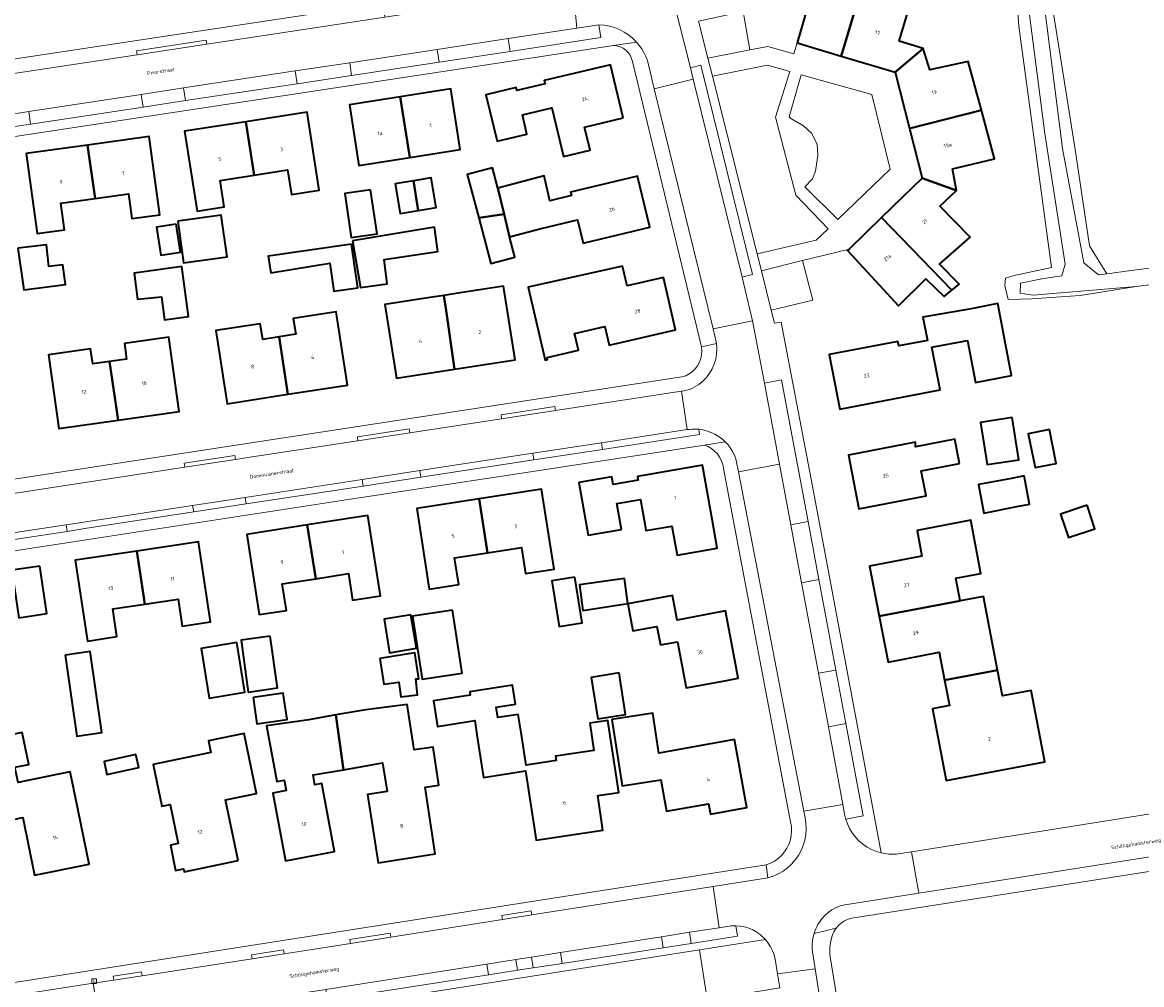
# Model space of a CAD drawing. Header units: metres. Extents: x 229229 to 231729, y 593167 to 595667.
# Tile 51 of 256: x 230038 to 230175, y 594110 to 594227. Entities that reach past the tile are written whole.
import ezdxf
from ezdxf.enums import TextEntityAlignment as Align

# ---------------------------------------------------------------- set-up
doc = ezdxf.new("R2010")
doc.units = ezdxf.units.M
for name, color, linetype, lineweight in [('B-WE-GR-GROENVOORZIENING-GV', 80, 'Continuous', 18), ('B-WE-OG-BEBOUWING-GV', 7, 'Continuous', 35), ('B-WE-OG-BEBOUWING-T18', 10, 'Continuous', 18), ('B-WE-OG-BEBOUWING_SCHUUR-GV', 7, 'Continuous', 35), ('B-WE-OG-TERREIN_ERF-GV', 7, 'Continuous', 18), ('B-WE-OG-TOPOGRAFIE-T18', 10, 'Continuous', 18), ('B-WE-OG-WATER-GV', 130, 'Continuous', 18), ('B-WE-OG-WATER_SLOOT-GV', 120, 'Continuous', 18), ('B-WE-RI-GWA_KOLK-S', 30, 'Continuous', 25), ('B-WE-VH-VERHARDING_OPEN-GV', 252, 'Continuous', 18)]:
    doc.layers.add(name, color=color, linetype=linetype, lineweight=lineweight)
doc.styles.add('NLCS-ISO', font='NLCS-ISO.ttf')
doc.styles.add('NLCS-ISO-M250-T18', font='NLCS-ISO.ttf', dxfattribs={"height": 0.45})

# ---------------------------------------------------------------- blocks, each defined once
blk = doc.blocks.new('SRI-KOLK-SO')
at = {"color": 0, "linetype": 'ByBlock', "lineweight": 18}
blk.add_lwpolyline([(-1.125, -1.125), (1.125, -1.125), (1.125, 1.125), (-1.125, 1.125)], close=True, dxfattribs=at)
at = {"color": 0, "linetype": 'ByBlock', "lineweight": 18, "style": 'NLCS-ISO'}
blk.add_text('k', height=1.5, dxfattribs=at).set_placement((0, 0), align=Align.MIDDLE_CENTER)

msp = doc.modelspace()

# ---------------------------------------------------------------- linework, layer by layer
at = {"layer": 'B-WE-GR-GROENVOORZIENING-GV'}
for points in [[(230097.563, 594225.141), (230097.798, 594223.587), (230108.858, 594225.266), (230108.622, 594226.822), (230105.936, 594226.413)], [(230088.909, 594223.825), (230078.219, 594222.2), (230078.455, 594220.65), (230089.145, 594222.273)], [(230119.775, 594221.591), (230120.125, 594220.176), (230126.086, 594196.057), (230127.347, 594196.368), (230121.036, 594221.902)], [(230122.455, 594220.563), (230127.933, 594198.879), (230135.103, 594200.559), (230136.579, 594201.938), (230132.643, 594206.042), (230130.179, 594215.565), (230131.889, 594221.118), (230129.174, 594221.892)], [(230071.812, 594219.642), (230071.577, 594221.191), (230057.943, 594219.118), (230058.178, 594217.572)], [(230133.295, 594220.713), (230131.814, 594215.604), (230132.015, 594215.401), (230133.584, 594214.516), (230134.571, 594213.607), (230135.251, 594212.251), (230135.325, 594210.865), (230135.04, 594208.965), (230134.68, 594208.032), (230133.745, 594207.072), (230137.759, 594203.069), (230144.13, 594209.199), (230141.899, 594218.322)], [(230053.013, 594216.788), (230052.779, 594218.332), (230039.067, 594216.244), (230039.301, 594214.706)], [(230128.805, 594183.118), (230130.647, 594173.23), (230132.022, 594165.846), (230134.128, 594166.239), (230130.892, 594183.525)], [(230120.893, 594176.848), (230120.795, 594177.488), (230120.514, 594177.508), (230120.232, 594177.514), (230119.95, 594177.505), (230119.669, 594177.482), (230119.39, 594177.444), (230108.933, 594175.842), (230109.057, 594175.033)], [(230086.914, 594171.638), (230100.664, 594173.746), (230100.54, 594174.557), (230086.79, 594172.452)], [(230065.472, 594169.188), (230065.596, 594168.38), (230079.878, 594170.56), (230079.753, 594171.374)], [(230059.067, 594168.207), (230043.618, 594165.842), (230043.741, 594165.041), (230046.142, 594165.415), (230059.19, 594167.404)], [(230137.52, 594148.118), (230135.454, 594159.156), (230133.341, 594158.762), (230135.398, 594147.723)], [(230138.634, 594130.346), (230138.732, 594129.952), (230140.847, 594130.348), (230138.741, 594141.597), (230136.612, 594141.201), (230138.377, 594131.724)], [(230125.321, 594116.932), (230125.113, 594116.934), (230124.904, 594116.928), (230124.696, 594116.913), (230124.489, 594116.89), (230124.283, 594116.858), (230123.271, 594116.699), (230119.678, 594116.135), (230119.886, 594114.788), (230125.518, 594115.66)], [(230103.93, 594113.663), (230104.133, 594112.347), (230116.453, 594114.256), (230116.245, 594115.597)], [(230125.755, 594108.554), (230130.69, 594109.351), (230130.412, 594111.072), (230130.122, 594112.862), (230129.989, 594113.383), (230129.802, 594113.888), (230129.563, 594114.37), (230129.276, 594114.825), (230128.942, 594115.247), (230120.892, 594113.985), (230126.386, 594078.6), (230119.773, 594077.49), (230120.251, 594074.569), (230133.241, 594076.693), (230133.656, 594076.881), (230134.037, 594077.132), (230134.374, 594077.44), (230134.659, 594077.796), (230134.885, 594078.192), (230135.046, 594078.619), (230135.139, 594079.065), (230135.16, 594079.521), (230135.111, 594079.974), (230130.369, 594079.252)], [(230075.487, 594107.909), (230095.156, 594110.956), (230094.955, 594112.254), (230075.292, 594109.167)], [(230098.504, 594112.811), (230098.706, 594111.506), (230100.604, 594111.8), (230100.401, 594113.109)]]:
    msp.add_lwpolyline(points, close=True, dxfattribs=at)
msp.add_lwpolyline([(230143.464, 594072.164), (230136.777, 594113.445), (230136.778, 594113.846), (230136.801, 594114.247), (230136.845, 594114.645), (230136.912, 594115.041), (230137, 594115.432), (230137.071, 594115.687), (230137.163, 594115.934), (230137.274, 594116.174), (230137.405, 594116.404), (230137.554, 594116.622), (230134.856, 594116.004), (230134.74, 594115.566), (230134.661, 594115.119), (230134.62, 594114.667), (230134.618, 594114.214), (230134.655, 594113.762), (230134.982, 594111.683), (230139.853, 594080.696)], dxfattribs=at)
at = {"layer": 'B-WE-OG-BEBOUWING-GV'}
for points in [[(230132.802, 594224.615), (230138.175, 594223.013), (230141.696, 594234.817), (230140.593, 594235.166), (230139.663, 594232.118), (230135.336, 594233.384)], [(230148.188, 594223.92), (230145.229, 594224.83), (230146.739, 594229.929), (230141.917, 594231.458), (230142.798, 594234.468), (230141.696, 594234.817), (230138.175, 594223.013), (230144.768, 594221.046)], [(230155.271, 594216.407), (230153.662, 594222.345), (230148.968, 594221.336), (230148.188, 594223.92), (230144.768, 594221.046), (230146.512, 594214.182)], [(230111.578, 594215.469), (230110.014, 594221.954), (230101.953, 594220.01), (230102.046, 594219.624), (230098.614, 594218.796), (230098.521, 594219.182), (230094.82, 594218.29), (230096.189, 594212.611), (230099.844, 594213.492), (230099.28, 594215.83), (230102.893, 594216.701), (230104.315, 594210.775), (230107.533, 594211.552), (230106.863, 594214.332)], [(230085.545, 594210.628), (230091.714, 594211.601), (230090.546, 594219.011), (230084.383, 594218.039)], [(230084.383, 594218.039), (230078.188, 594217.062), (230079.356, 594209.652), (230085.545, 594210.628)], [(230065.555, 594215.001), (230066.571, 594208.502), (230070.645, 594209.139), (230071.115, 594206.134), (230074.513, 594206.666), (230073.029, 594216.169)], [(230155.271, 594216.407), (230146.512, 594214.182), (230148.058, 594208.099), (230152.257, 594206.631), (230151.757, 594209.262), (230156.88, 594210.47)], [(230065.555, 594215.001), (230058.081, 594213.833), (230059.6, 594204.106), (230062.906, 594204.621), (230062.402, 594207.85), (230066.571, 594208.502)], [(230046.259, 594212.146), (230047.159, 594205.63), (230051.244, 594206.194), (230051.66, 594203.182), (230055.067, 594203.653), (230053.752, 594213.181)], [(230046.259, 594212.146), (230038.765, 594211.111), (230040.111, 594201.358), (230043.426, 594201.815), (230042.979, 594205.052), (230047.159, 594205.63)], [(230096.3, 594206.895), (230095.646, 594209.367), (230092.568, 594208.554), (230093.963, 594203.277), (230097.058, 594203.743)], [(230085.989, 594207.795), (230083.78, 594207.425), (230084.388, 594203.798), (230086.558, 594204.162)], [(230086.558, 594204.162), (230088.752, 594204.529), (230088.144, 594208.157), (230085.989, 594207.795)], [(230097.058, 594203.743), (230097.723, 594200.98), (230101.584, 594201.993), (230105.992, 594203.047), (230106.679, 594200.174), (230114.837, 594202.124), (230113.343, 594208.376), (230105.159, 594206.42), (230105.26, 594205.999), (230102.627, 594205.369), (230101.943, 594208.388), (230096.3, 594206.895)], [(230143.097, 594203.304), (230151.656, 594194.449), (230152.571, 594195.206), (230150.157, 594197.626), (230153.893, 594200.934), (230150.212, 594204.684), (230152.257, 594206.631), (230148.058, 594208.099)], [(230080.773, 594206.712), (230077.612, 594206.245), (230078.407, 594200.863), (230081.568, 594201.33)], [(230057.264, 594202.886), (230057.963, 594197.785), (230063.259, 594198.51), (230062.561, 594203.611)], [(230097.723, 594200.98), (230097.058, 594203.743), (230093.963, 594203.277), (230095.438, 594197.699), (230098.384, 594198.477)], [(230057.068, 594202.509), (230054.664, 594202.155), (230055.169, 594198.733), (230057.573, 594199.087)], [(230143.097, 594203.304), (230139.13, 594199.469), (230138.954, 594199.299), (230145.177, 594192.549), (230148.491, 594195.853), (230150.742, 594193.692), (230151.656, 594194.449)], [(230078.577, 594200.492), (230079.525, 594194.774), (230082.812, 594195.229), (230082.432, 594198.207), (230088.981, 594199.193), (230088.549, 594202.147)], [(230037.742, 594199.571), (230038.462, 594194.494), (230043.546, 594195.148), (230043.237, 594197.549), (230041.542, 594197.348), (230041.222, 594199.992)], [(230078.451, 594200.062), (230068.28, 594198.605), (230068.594, 594196.576), (230075.786, 594197.761), (230076.29, 594194.345), (230079.218, 594194.752)], [(230057.728, 594197.325), (230051.917, 594196.524), (230052.355, 594193.353), (230055.255, 594193.632), (230055.612, 594190.833), (230058.568, 594191.241)], [(230112.075, 594194.973), (230111.517, 594197.401), (230100.009, 594194.836), (230102.056, 594185.939), (230102.358, 594186.008), (230102.299, 594186.262), (230106.129, 594187.143), (230105.659, 594189.189), (230109.333, 594190.034), (230109.86, 594187.744), (230117.958, 594189.607), (230116.49, 594195.989)], [(230091.024, 594184.827), (230098.389, 594185.965), (230097.002, 594194.947), (230091.685, 594194.126), (230089.702, 594193.82), (230089.97, 594191.997)], [(230089.702, 594193.82), (230087.984, 594193.554), (230082.524, 594192.71), (230083.912, 594183.728), (230091.024, 594184.827), (230089.97, 594191.997)], [(230153.584, 594188.331), (230154.575, 594183.214), (230158.955, 594184.062), (230157.259, 594192.82), (230154.031, 594192.195), (230148.132, 594191.174), (230148.68, 594188.329), (230145.202, 594187.657), (230145.095, 594188.213), (230136.707, 594186.593), (230137.989, 594179.952), (230150.237, 594182.318), (230149.238, 594187.491)], [(230070.691, 594181.753), (230077.952, 594182.874), (230076.575, 594191.799), (230071.345, 594190.992), (230071.641, 594189.076), (230069.625, 594188.765)], [(230069.625, 594188.765), (230067.61, 594188.454), (230067.314, 594190.369), (230061.911, 594189.536), (230063.289, 594180.611), (230070.691, 594181.753)], [(230048.928, 594185.76), (230049.988, 594178.609), (230057.429, 594179.664), (230056.145, 594188.716), (230050.743, 594187.95), (230051.012, 594186.056)], [(230049.988, 594178.609), (230048.928, 594185.76), (230046.871, 594185.468), (230046.61, 594187.315), (230041.469, 594186.586), (230042.746, 594177.582)], [(230159.011, 594178.931), (230155.173, 594178.327), (230155.983, 594173.177), (230159.821, 594173.781)], [(230152.614, 594173.315), (230152.037, 594176.282), (230147.228, 594175.347), (230147.241, 594175.92), (230139.045, 594174.326), (230140.316, 594167.792), (230148.521, 594169.388), (230147.934, 594172.404)], [(230163.579, 594177.466), (230160.997, 594176.948), (230161.826, 594172.815), (230164.408, 594173.333)], [(230111.355, 594165.285), (230110.805, 594168.434), (230113.685, 594168.937), (230114.251, 594165.694), (230114.349, 594165.131), (230117.532, 594165.687), (230118.151, 594162.146), (230123.037, 594162.999), (230122.419, 594166.54), (230121.269, 594173.127), (230113.31, 594171.737), (230113.389, 594171.281), (230110.375, 594170.755), (230110.211, 594171.693), (230106.188, 594170.991), (230107.308, 594164.578)], [(230095.04, 594162.429), (230099.182, 594163.071), (230099.675, 594159.893), (230103.148, 594160.431), (230101.633, 594170.2), (230094.017, 594169.019)], [(230095.04, 594162.429), (230094.017, 594169.019), (230086.402, 594167.838), (230087.927, 594158.002), (230091.517, 594158.559), (230091.014, 594161.804)], [(230168.172, 594168.221), (230164.932, 594167.146), (230165.885, 594164.275), (230169.125, 594165.35)], [(230073.049, 594165.826), (230074.073, 594159.268), (230078.055, 594159.889), (230078.558, 594156.661), (230081.972, 594157.194), (230080.445, 594166.98)], [(230073.049, 594165.826), (230065.654, 594164.672), (230067.181, 594154.885), (230070.494, 594155.402), (230069.99, 594158.631), (230074.073, 594159.268)], [(230152.688, 594156.552), (230152.155, 594159.328), (230155.213, 594159.915), (230153.97, 594166.391), (230147.425, 594165.134), (230148.026, 594162.007), (230141.639, 594160.78), (230142.805, 594154.706)], [(230053.234, 594156.164), (230052.261, 594162.637), (230044.744, 594161.508), (230046.222, 594151.665), (230049.836, 594152.208), (230049.33, 594155.577)], [(230052.261, 594162.637), (230053.234, 594156.164), (230057.296, 594156.774), (230057.791, 594153.479), (230061.245, 594153.998), (230059.778, 594163.766)], [(230040.439, 594160.803), (230037.027, 594160.299), (230037.883, 594154.507), (230041.295, 594155.012)], [(230105.666, 594159.44), (230102.881, 594158.988), (230103.783, 594153.431), (230106.568, 594153.883)], [(230111.746, 594159.292), (230106.245, 594158.518), (230106.66, 594155.399), (230112.163, 594156.256)], [(230118.195, 594151.584), (230119.249, 594145.944), (230123.969, 594146.826), (230125.598, 594147.131), (230125.189, 594149.319), (230124.065, 594155.326), (230118.145, 594154.219), (230117.585, 594157.218), (230112.15, 594156.216), (230112.77, 594152.9), (230115.701, 594153.448), (230116.122, 594151.197)], [(230157.257, 594148.1), (230156.269, 594153.243), (230155.529, 594157.097), (230152.688, 594156.552), (230142.805, 594154.706), (230143.884, 594149.09), (230150.136, 594150.291), (230150.788, 594146.893)], [(230090.752, 594155.44), (230085.899, 594154.693), (230087.079, 594147.014), (230091.933, 594147.761)], [(230068.513, 594152.246), (230064.97, 594151.748), (230065.856, 594145.436), (230069.399, 594145.934)], [(230043.532, 594149.929), (230044.954, 594140.075), (230047.991, 594140.513), (230046.569, 594150.367)], [(230064.442, 594151.489), (230060.088, 594150.771), (230061.09, 594144.691), (230065.445, 594145.409)], [(230081.909, 594149.529), (230082.405, 594146.394), (230084.216, 594146.645), (230084.442, 594144.861), (230086.483, 594145.097), (230086.271, 594147.035), (230086.658, 594147.068), (230086.162, 594150.203)], [(230111.075, 594147.765), (230107.675, 594147.227), (230108.474, 594142.174), (230111.874, 594142.712)], [(230150.788, 594146.893), (230151.385, 594143.786), (230149.311, 594143.388), (230150.992, 594134.636), (230163.023, 594136.946), (230161.353, 594145.644), (230157.857, 594144.973), (230157.257, 594148.1)], [(230099.136, 594140.518), (230098.79, 594142.715), (230096.294, 594142.322), (230096.095, 594143.584), (230098.443, 594143.954), (230098.074, 594146.298), (230092.861, 594145.476), (230092.928, 594145.056), (230088.453, 594144.351), (230088.943, 594141.242), (230093.468, 594141.955), (230093.826, 594139.681), (230094.558, 594135.036), (230099.668, 594135.84), (230100.963, 594127.361), (230109.109, 594128.605), (230108.468, 594132.808), (230111.063, 594133.204), (230109.725, 594141.97), (230107.51, 594141.632), (230108.015, 594138.325), (230103.314, 594137.608), (230103.392, 594137.098), (230099.761, 594136.542)], [(230066.428, 594144.78), (230066.894, 594141.548), (230070.577, 594142.08), (230070.111, 594145.311)], [(230076.536, 594142.646), (230077.48, 594135.973), (230079.97, 594136.405), (230082.237, 594136.798), (230082.777, 594133.3), (230080.407, 594132.935), (230081.689, 594124.625), (230088.662, 594125.701), (230087.407, 594133.835), (230089.107, 594134.097), (230088.392, 594138.733), (230086.089, 594138.378), (230085.237, 594143.903), (230080.179, 594143.285)], [(230073.221, 594142.043), (230068.067, 594141.312), (230069.329, 594134.535), (230070.229, 594134.703), (230070.469, 594133.415), (230068.84, 594133.112), (230070.376, 594124.866), (230076.382, 594125.985), (230074.837, 594134.281), (230073.989, 594134.123), (230073.764, 594135.329), (230077.48, 594135.973), (230076.536, 594142.646)], [(230125.158, 594139.654), (230115.948, 594137.98), (230115.183, 594142.875), (230110.188, 594142.094), (230111.453, 594134.012), (230116.175, 594134.75), (230116.876, 594130.894), (230122.005, 594131.826), (230122.238, 594130.545), (230126.668, 594131.35)], [(230044.733, 594132.801), (230044.141, 594135.718), (230042.508, 594135.387), (230037.763, 594134.423), (230037.386, 594136.273), (230039.085, 594136.619), (230038.262, 594140.516), (230033.515, 594139.514), (230034.335, 594135.629), (230035.559, 594129.572), (230038.356, 594130.141), (230039.784, 594123.113), (230046.428, 594124.463)], [(230064.62, 594124.887), (230063.08, 594132.299), (230066.87, 594133.086), (230065.355, 594140.38), (230060.988, 594139.473), (230061.282, 594138.054), (230054.239, 594136.59), (230055.295, 594131.509), (230056.304, 594131.718), (230057.293, 594126.96), (230056.344, 594126.763), (230056.985, 594123.679), (230057.935, 594123.876), (230058.01, 594123.514)], [(230052.148, 594137.809), (230048.261, 594136.973), (230048.603, 594135.382), (230052.49, 594136.218)]]:
    msp.add_lwpolyline(points, close=True, dxfattribs=at)
at = {"layer": 'B-WE-OG-BEBOUWING_SCHUUR-GV'}
for points in [[(230160.483, 594171.796), (230158.958, 594171.506), (230154.917, 594170.738), (230155.576, 594167.271), (230159.611, 594168.068), (230161.136, 594168.358)], [(230085.685, 594154.875), (230082.41, 594154.325), (230083.096, 594150.24), (230086.371, 594150.79)]]:
    msp.add_lwpolyline(points, close=True, dxfattribs=at)
at = {"layer": 'B-WE-OG-TERREIN_ERF-GV'}
for points in [[(230034.988, 594222.287), (230105.328, 594232.942), (230105.835, 594233.016), (230106.326, 594233.158), (230106.795, 594233.364), (230107.231, 594233.632), (230107.627, 594233.957), (230107.975, 594234.332), (230108.27, 594234.75), (230108.506, 594235.205), (230108.678, 594235.687), (230108.783, 594236.188), (230091.501, 594278.897), (230090.24, 594281.922), (230089.935, 594282.305), (230089.576, 594282.637), (230089.171, 594282.912), (230088.729, 594283.123), (230088.261, 594283.265), (230087.776, 594283.336), (230087.287, 594283.333), (230028.344, 594269.724)], [(230200.164, 594198.235), (230174.148, 594194.895), (230167.326, 594193.804), (230161.444, 594193.412), (230158.533, 594193.336), (230158.146, 594195.041), (230158.225, 594195.903), (230159.273, 594196.252), (230163.828, 594197.203), (230159.856, 594226.677), (230159.27, 594234.625), (230158.846, 594238.799), (230159.81, 594239.577), (230161.037, 594239.875), (230162.217, 594240.001), (230165.427, 594219.781), (230166.701, 594211.625), (230168.457, 594199.851), (230170.587, 594196.463), (230173.553, 594196.865), (230197.414, 594199.908)], [(230126.227, 594228.462), (230127.048, 594223.756), (230129.224, 594224.186), (230132.415, 594223.277), (230132.802, 594224.615), (230135.336, 594233.384)], [(230146.739, 594229.929), (230145.229, 594224.83), (230148.188, 594223.92), (230148.968, 594221.336), (230153.662, 594222.345), (230155.271, 594216.407), (230156.88, 594210.47), (230151.757, 594209.262), (230152.257, 594206.631), (230150.212, 594204.684), (230153.893, 594200.934), (230150.157, 594197.626), (230152.571, 594195.206), (230151.656, 594194.449), (230150.742, 594193.692), (230148.491, 594195.853), (230145.177, 594192.549), (230138.954, 594199.299), (230139.13, 594199.469), (230133.472, 594198.067), (230134.707, 594193.238), (230129.628, 594192.037), (230130.029, 594190.416), (230130.863, 594190.549), (230134.687, 594170.532), (230143.063, 594125.825), (230143.525, 594125.733), (230143.993, 594125.679), (230144.464, 594125.663), (230144.935, 594125.686), (230145.402, 594125.748), (230146.744, 594125.947), (230148.309, 594126.178), (230211.422, 594136.235)], [(230033.25, 594170.804), (230118.753, 594183.874), (230119.208, 594184.026), (230119.636, 594184.245), (230120.026, 594184.524), (230120.37, 594184.859), (230120.661, 594185.241), (230120.891, 594185.662), (230121.056, 594186.113), (230121.153, 594186.583), (230121.178, 594187.062), (230121.132, 594187.54), (230112.702, 594222.341), (230112.595, 594222.733), (230112.422, 594223.102), (230112.19, 594223.436), (230111.905, 594223.726), (230111.575, 594223.964), (230111.21, 594224.142), (230110.819, 594224.256), (230110.415, 594224.302), (230089.323, 594221.1), (230002.814, 594207.966)], [(230031.572, 594109.134), (230129.035, 594124.367), (230129.55, 594124.563), (230130.037, 594124.822), (230130.488, 594125.14), (230130.895, 594125.512), (230131.251, 594125.933), (230131.553, 594126.395), (230131.794, 594126.891), (230131.971, 594127.413), (230132.08, 594127.954), (230132.121, 594128.503), (230132.093, 594129.054), (230131.996, 594129.597), (230123.808, 594172.711), (230123.719, 594173.188), (230123.563, 594173.647), (230123.344, 594174.079), (230123.066, 594174.476), (230122.734, 594174.83), (230122.356, 594175.133), (230121.938, 594175.379), (230121.49, 594175.564), (230100.813, 594172.393), (230078.322, 594168.978), (230018.024, 594159.677)], [(230216.658, 594129.978), (230139.453, 594117.858), (230139.01, 594117.725), (230138.591, 594117.53), (230138.203, 594117.278), (230137.855, 594116.973), (230137.554, 594116.622), (230137.405, 594116.404), (230137.274, 594116.174), (230137.163, 594115.934), (230137.071, 594115.687), (230137, 594115.432), (230136.912, 594115.041), (230136.845, 594114.645), (230136.801, 594114.247), (230136.778, 594113.846), (230136.777, 594113.445), (230143.464, 594072.164)], [(230126.386, 594078.6), (230120.892, 594113.985), (230075.402, 594106.852)]]:
    msp.add_lwpolyline(points, dxfattribs=at)
for points in [[(230096.189, 594212.611), (230094.82, 594218.29), (230098.521, 594219.182), (230098.614, 594218.796), (230102.046, 594219.624), (230101.953, 594220.01), (230110.014, 594221.954), (230111.578, 594215.469), (230106.863, 594214.332), (230107.533, 594211.552), (230104.315, 594210.775), (230102.893, 594216.701), (230099.28, 594215.83), (230099.844, 594213.492)], [(230078.188, 594217.062), (230084.383, 594218.039), (230090.546, 594219.011), (230091.714, 594211.601), (230085.545, 594210.628), (230079.356, 594209.652)], [(230059.6, 594204.106), (230058.081, 594213.833), (230065.555, 594215.001), (230073.029, 594216.169), (230074.513, 594206.666), (230071.115, 594206.134), (230070.645, 594209.139), (230066.571, 594208.502), (230062.402, 594207.85), (230062.906, 594204.621)], [(230051.66, 594203.182), (230051.244, 594206.194), (230047.159, 594205.63), (230042.979, 594205.052), (230043.426, 594201.815), (230040.111, 594201.358), (230038.765, 594211.111), (230046.259, 594212.146), (230053.752, 594213.181), (230055.067, 594203.653)], [(230092.568, 594208.554), (230095.646, 594209.367), (230096.3, 594206.895), (230101.943, 594208.388), (230102.627, 594205.369), (230105.26, 594205.999), (230105.159, 594206.42), (230113.343, 594208.376), (230114.837, 594202.124), (230106.679, 594200.174), (230105.992, 594203.047), (230101.584, 594201.993), (230097.723, 594200.98), (230098.384, 594198.477), (230095.438, 594197.699), (230093.963, 594203.277)], [(230083.78, 594207.425), (230085.989, 594207.795), (230088.144, 594208.157), (230088.752, 594204.529), (230086.558, 594204.162), (230084.388, 594203.798)], [(230077.612, 594206.245), (230080.773, 594206.712), (230081.568, 594201.33), (230078.407, 594200.863)], [(230057.963, 594197.785), (230057.264, 594202.886), (230062.561, 594203.611), (230063.259, 594198.51)], [(230057.573, 594199.087), (230055.169, 594198.733), (230054.664, 594202.155), (230057.068, 594202.509)], [(230078.577, 594200.492), (230088.549, 594202.147), (230088.981, 594199.193), (230082.432, 594198.207), (230082.812, 594195.229), (230079.525, 594194.774)], [(230041.542, 594197.348), (230043.237, 594197.549), (230043.546, 594195.148), (230038.462, 594194.494), (230037.742, 594199.571), (230041.222, 594199.992)], [(230068.28, 594198.605), (230078.451, 594200.062), (230079.218, 594194.752), (230076.29, 594194.345), (230075.786, 594197.761), (230068.594, 594196.576)], [(230058.568, 594191.241), (230055.612, 594190.833), (230055.255, 594193.632), (230052.355, 594193.353), (230051.917, 594196.524), (230057.728, 594197.325)], [(230111.517, 594197.401), (230112.075, 594194.973), (230116.49, 594195.989), (230117.958, 594189.607), (230109.86, 594187.744), (230109.333, 594190.034), (230105.659, 594189.189), (230106.129, 594187.143), (230102.299, 594186.262), (230102.358, 594186.008), (230102.056, 594185.939), (230100.009, 594194.836)], [(230089.702, 594193.82), (230091.685, 594194.126), (230097.002, 594194.947), (230098.389, 594185.965), (230091.024, 594184.827), (230083.912, 594183.728), (230082.524, 594192.71), (230087.984, 594193.554)], [(230153.584, 594188.331), (230149.238, 594187.491), (230150.237, 594182.318), (230137.989, 594179.952), (230136.707, 594186.593), (230145.095, 594188.213), (230145.202, 594187.657), (230148.68, 594188.329), (230148.132, 594191.174), (230154.031, 594192.195), (230157.259, 594192.82), (230158.955, 594184.062), (230154.575, 594183.214)], [(230067.314, 594190.369), (230067.61, 594188.454), (230069.625, 594188.765), (230071.641, 594189.076), (230071.345, 594190.992), (230076.575, 594191.799), (230077.952, 594182.874), (230070.691, 594181.753), (230063.289, 594180.611), (230061.911, 594189.536)], [(230057.429, 594179.664), (230049.988, 594178.609), (230042.746, 594177.582), (230041.469, 594186.586), (230046.61, 594187.315), (230046.871, 594185.468), (230048.928, 594185.76), (230051.012, 594186.056), (230050.743, 594187.95), (230056.145, 594188.716)], [(230159.011, 594178.931), (230159.821, 594173.781), (230155.983, 594173.177), (230155.173, 594178.327)], [(230148.521, 594169.388), (230140.316, 594167.792), (230139.045, 594174.326), (230147.241, 594175.92), (230147.228, 594175.347), (230152.037, 594176.282), (230152.614, 594173.315), (230147.934, 594172.404)], [(230160.997, 594176.948), (230163.579, 594177.466), (230164.408, 594173.333), (230161.826, 594172.815)], [(230106.188, 594170.991), (230110.211, 594171.693), (230110.375, 594170.755), (230113.389, 594171.281), (230113.31, 594171.737), (230121.269, 594173.127), (230122.419, 594166.54), (230123.037, 594162.999), (230118.151, 594162.146), (230117.532, 594165.687), (230114.349, 594165.131), (230114.251, 594165.694), (230113.685, 594168.937), (230110.805, 594168.434), (230111.355, 594165.285), (230107.308, 594164.578)], [(230099.182, 594163.071), (230095.04, 594162.429), (230091.014, 594161.804), (230091.517, 594158.559), (230087.927, 594158.002), (230086.402, 594167.838), (230094.017, 594169.019), (230101.633, 594170.2), (230103.148, 594160.431), (230099.675, 594159.893)], [(230164.932, 594167.146), (230168.172, 594168.221), (230169.125, 594165.35), (230165.885, 594164.275)], [(230074.073, 594159.268), (230069.99, 594158.631), (230070.494, 594155.402), (230067.181, 594154.885), (230065.654, 594164.672), (230073.049, 594165.826), (230080.445, 594166.98), (230081.972, 594157.194), (230078.558, 594156.661), (230078.055, 594159.889)], [(230150.788, 594146.893), (230150.136, 594150.291), (230143.884, 594149.09), (230142.805, 594154.706), (230141.639, 594160.78), (230148.026, 594162.007), (230147.425, 594165.134), (230153.97, 594166.391), (230155.213, 594159.915), (230152.155, 594159.328), (230152.688, 594156.552), (230155.529, 594157.097), (230156.269, 594153.243), (230157.257, 594148.1), (230157.857, 594144.973), (230161.353, 594145.644), (230163.023, 594136.946), (230150.992, 594134.636), (230149.311, 594143.388), (230151.385, 594143.786)], [(230057.791, 594153.479), (230057.296, 594156.774), (230053.234, 594156.164), (230049.33, 594155.577), (230049.836, 594152.208), (230046.222, 594151.665), (230044.744, 594161.508), (230052.261, 594162.637), (230059.778, 594163.766), (230061.245, 594153.998)], [(230041.295, 594155.012), (230037.883, 594154.507), (230037.027, 594160.299), (230040.439, 594160.803)], [(230102.881, 594158.988), (230105.666, 594159.44), (230106.568, 594153.883), (230103.783, 594153.431)], [(230106.245, 594158.518), (230111.746, 594159.292), (230112.163, 594156.256), (230106.66, 594155.399)], [(230118.195, 594151.584), (230116.122, 594151.197), (230115.701, 594153.448), (230112.77, 594152.9), (230112.15, 594156.216), (230117.585, 594157.218), (230118.145, 594154.219), (230124.065, 594155.326), (230125.189, 594149.319), (230125.598, 594147.131), (230123.969, 594146.826), (230119.249, 594145.944)], [(230085.899, 594154.693), (230090.752, 594155.44), (230091.933, 594147.761), (230087.079, 594147.014)], [(230065.856, 594145.436), (230064.97, 594151.748), (230068.513, 594152.246), (230069.399, 594145.934)], [(230047.991, 594140.513), (230044.954, 594140.075), (230043.532, 594149.929), (230046.569, 594150.367)], [(230065.445, 594145.409), (230061.09, 594144.691), (230060.088, 594150.771), (230064.442, 594151.489)], [(230081.909, 594149.529), (230086.162, 594150.203), (230086.658, 594147.068), (230086.271, 594147.035), (230086.483, 594145.097), (230084.442, 594144.861), (230084.216, 594146.645), (230082.405, 594146.394)], [(230107.675, 594147.227), (230111.075, 594147.765), (230111.874, 594142.712), (230108.474, 594142.174)], [(230088.453, 594144.351), (230092.928, 594145.056), (230092.861, 594145.476), (230098.074, 594146.298), (230098.443, 594143.954), (230096.095, 594143.584), (230096.294, 594142.322), (230098.79, 594142.715), (230099.136, 594140.518), (230099.761, 594136.542), (230103.392, 594137.098), (230103.314, 594137.608), (230108.015, 594138.325), (230107.51, 594141.632), (230109.725, 594141.97), (230111.063, 594133.204), (230108.468, 594132.808), (230109.109, 594128.605), (230100.963, 594127.361), (230099.668, 594135.84), (230094.558, 594135.036), (230093.826, 594139.681), (230093.468, 594141.955), (230088.943, 594141.242)], [(230070.577, 594142.08), (230066.894, 594141.548), (230066.428, 594144.78), (230070.111, 594145.311)], [(230073.221, 594142.043), (230076.536, 594142.646), (230080.179, 594143.285), (230085.237, 594143.903), (230086.089, 594138.378), (230088.392, 594138.733), (230089.107, 594134.097), (230087.407, 594133.835), (230088.662, 594125.701), (230081.689, 594124.625), (230080.407, 594132.935), (230082.777, 594133.3), (230082.237, 594136.798), (230079.97, 594136.405), (230077.48, 594135.973), (230073.764, 594135.329), (230073.989, 594134.123), (230074.837, 594134.281), (230076.382, 594125.985), (230070.376, 594124.866), (230068.84, 594133.112), (230070.469, 594133.415), (230070.229, 594134.703), (230069.329, 594134.535), (230068.067, 594141.312)], [(230115.183, 594142.875), (230115.948, 594137.98), (230125.158, 594139.654), (230126.668, 594131.35), (230122.238, 594130.545), (230122.005, 594131.826), (230116.876, 594130.894), (230116.175, 594134.75), (230111.453, 594134.012), (230110.188, 594142.094)], [(230044.733, 594132.801), (230046.428, 594124.463), (230039.784, 594123.113), (230038.356, 594130.141), (230035.559, 594129.572), (230034.335, 594135.629), (230033.515, 594139.514), (230038.262, 594140.516), (230039.085, 594136.619), (230037.386, 594136.273), (230037.763, 594134.423), (230042.508, 594135.387), (230044.141, 594135.718)], [(230066.87, 594133.086), (230063.08, 594132.299), (230064.62, 594124.887), (230058.01, 594123.514), (230057.935, 594123.876), (230056.985, 594123.679), (230056.344, 594126.763), (230057.293, 594126.96), (230056.304, 594131.718), (230055.295, 594131.509), (230054.239, 594136.59), (230061.282, 594138.054), (230060.988, 594139.473), (230065.355, 594140.38)], [(230052.148, 594137.809), (230052.49, 594136.218), (230048.603, 594135.382), (230048.261, 594136.973)]]:
    msp.add_lwpolyline(points, close=True, dxfattribs=at)
at = {"layer": 'B-WE-OG-WATER-GV'}
msp.add_lwpolyline([(230197.414, 594199.908), (230173.553, 594196.865), (230170.587, 594196.463), (230169.552, 594196.322), (230167.787, 594197.794), (230165.18, 594211.736), (230161.993, 594236.747), (230160.817, 594238.708), (230160.131, 594238.561), (230159.886, 594237.826), (230163.023, 594213.55), (230165.512, 594197.617), (230165.072, 594196.212), (230162.831, 594195.876), (230160.058, 594195.315), (230160.002, 594194.082), (230161.599, 594193.83), (230174.148, 594194.895), (230200.164, 594198.235)], dxfattribs=at)
at = {"layer": 'B-WE-OG-WATER_SLOOT-GV'}
for points in [[(230161.993, 594236.747), (230165.18, 594211.736), (230167.787, 594197.794), (230169.552, 594196.322), (230170.587, 594196.463), (230168.457, 594199.851), (230166.701, 594211.625), (230165.427, 594219.781), (230162.217, 594240.001)], [(230159.27, 594234.625), (230159.856, 594226.677), (230163.828, 594197.203), (230159.273, 594196.252), (230158.225, 594195.903), (230158.146, 594195.041), (230158.533, 594193.336), (230161.444, 594193.412), (230167.326, 594193.804), (230174.148, 594194.895), (230161.599, 594193.83), (230160.002, 594194.082), (230160.058, 594195.315), (230162.831, 594195.876), (230165.072, 594196.212), (230165.512, 594197.617), (230163.023, 594213.55), (230159.886, 594237.826)]]:
    msp.add_lwpolyline(points, dxfattribs=at)
at = {"layer": 'B-WE-VH-VERHARDING_OPEN-GV'}
for points in [[(230105.47, 594231.253), (230105.936, 594226.413), (230108.622, 594226.822), (230109.265, 594226.77), (230109.9, 594226.655), (230110.521, 594226.476), (230111.12, 594226.236), (230111.692, 594225.938), (230112.232, 594225.584), (230112.734, 594225.177), (230113.192, 594224.723), (230113.533, 594224.317), (230113.84, 594223.885), (230114.109, 594223.428), (230114.341, 594222.951), (230114.532, 594222.457), (230115.378, 594219.003), (230120.125, 594220.176), (230119.775, 594221.591), (230112.422, 594250.687)], [(230112.422, 594250.687), (230119.775, 594221.591), (230121.036, 594221.902), (230127.347, 594196.368), (230126.086, 594196.057), (230127.355, 594190.704), (230128.805, 594183.118), (230130.892, 594183.525), (230134.128, 594166.239), (230135.454, 594159.156), (230137.52, 594148.118), (230138.741, 594141.597), (230140.847, 594130.348), (230138.732, 594129.952), (230138.936, 594129.359), (230139.202, 594128.791), (230139.526, 594128.254), (230139.906, 594127.755), (230140.336, 594127.299), (230140.812, 594126.891), (230141.329, 594126.536), (230141.881, 594126.238), (230142.461, 594126), (230143.063, 594125.825), (230134.687, 594170.532), (230130.863, 594190.549), (230130.029, 594190.416), (230129.628, 594192.037), (230128.443, 594196.821), (230127.933, 594198.879), (230122.455, 594220.563), (230121.906, 594222.739), (230120.761, 594227.277)], [(230034.961, 594215.618), (230039.067, 594216.244), (230052.779, 594218.332), (230057.943, 594219.118), (230071.577, 594221.191), (230078.219, 594222.2), (230088.909, 594223.825), (230097.563, 594225.141), (230105.936, 594226.413), (230105.47, 594231.253), (230093.908, 594229.497), (230090.057, 594228.912), (230088.374, 594228.656), (230082.512, 594227.766), (230060.777, 594224.464), (230052.278, 594223.173), (230035.054, 594220.557)], [(230002.814, 594207.966), (230089.323, 594221.1), (230110.415, 594224.302), (230113.192, 594224.723), (230112.734, 594225.177), (230112.232, 594225.584), (230111.692, 594225.938), (230111.12, 594226.236), (230110.521, 594226.476), (230109.9, 594226.655), (230109.265, 594226.77), (230108.622, 594226.822), (230108.858, 594225.266), (230097.798, 594223.587), (230089.145, 594222.273), (230078.455, 594220.65), (230071.812, 594219.642), (230058.178, 594217.572), (230053.013, 594216.788), (230039.301, 594214.706), (230035.194, 594214.082)], [(230033.204, 594169.044), (230058.116, 594172.86), (230058.04, 594173.354), (230064.215, 594174.3), (230064.291, 594173.806), (230066.323, 594174.117), (230079.233, 594176.09), (230079.158, 594176.584), (230085.471, 594177.548), (230085.547, 594177.054), (230096.756, 594178.767), (230096.681, 594179.261), (230103.234, 594180.263), (230103.31, 594179.768), (230118.69, 594182.118), (230119.014, 594182.176), (230119.334, 594182.256), (230119.648, 594182.357), (230119.954, 594182.479), (230120.252, 594182.621), (230120.789, 594182.958), (230121.282, 594183.357), (230121.724, 594183.811), (230122.108, 594184.316), (230122.428, 594184.863), (230122.681, 594185.445), (230122.862, 594186.052), (230122.969, 594186.677), (230123, 594187.311), (230122.955, 594187.943), (230121.132, 594187.54), (230121.178, 594187.062), (230121.153, 594186.583), (230121.056, 594186.113), (230120.891, 594185.662), (230120.661, 594185.241), (230120.37, 594184.859), (230120.026, 594184.524), (230119.636, 594184.245), (230119.208, 594184.026), (230118.753, 594183.874), (230033.25, 594170.804)], [(230018.024, 594159.677), (230078.322, 594168.978), (230100.813, 594172.393), (230121.49, 594175.564), (230124.032, 594175.954), (230123.737, 594176.227), (230123.423, 594176.476), (230123.091, 594176.702), (230122.743, 594176.902), (230122.381, 594177.076), (230122.074, 594177.195), (230121.762, 594177.296), (230121.443, 594177.379), (230121.121, 594177.443), (230120.795, 594177.488), (230120.893, 594176.848), (230109.057, 594175.033), (230100.664, 594173.746), (230086.914, 594171.638), (230079.878, 594170.56), (230065.596, 594168.38), (230059.19, 594167.404), (230046.142, 594165.415), (230043.741, 594165.041), (230036.217, 594163.867)], [(230216.427, 594131.706), (230147.627, 594120.905), (230138.614, 594119.491), (230138.07, 594119.352), (230137.546, 594119.15), (230137.05, 594118.887), (230136.589, 594118.568), (230136.168, 594118.196), (230135.795, 594117.777), (230135.473, 594117.317), (230135.321, 594117.069), (230135.183, 594116.812), (230135.06, 594116.549), (230134.95, 594116.279), (230134.856, 594116.004), (230137.554, 594116.622), (230137.855, 594116.973), (230138.203, 594117.278), (230138.591, 594117.53), (230139.01, 594117.725), (230139.453, 594117.858), (230216.658, 594129.978)], [(230075.402, 594106.852), (230120.892, 594113.985), (230128.942, 594115.247), (230128.747, 594115.451), (230128.543, 594115.644), (230128.328, 594115.826), (230128.104, 594115.997), (230127.871, 594116.156), (230127.4, 594116.418), (230126.903, 594116.628), (230126.388, 594116.785), (230125.858, 594116.887), (230125.321, 594116.932), (230125.518, 594115.66), (230119.886, 594114.788), (230116.453, 594114.256), (230104.133, 594112.347), (230100.604, 594111.8), (230098.706, 594111.506), (230095.156, 594110.956), (230075.487, 594107.909)], [(230139.853, 594080.696), (230134.982, 594111.683), (230130.412, 594111.072), (230130.69, 594109.351)], [(230047.699, 594104.885), (230046.95, 594109.919), (230036.507, 594108.306)]]:
    msp.add_lwpolyline(points, dxfattribs=at)
for points in [[(230093.833, 594229.991), (230093.908, 594229.497), (230105.47, 594231.253), (230105.328, 594232.942), (230034.988, 594222.287), (230005.544, 594217.805), (230005.8, 594216.123), (230024.116, 594218.899), (230024.041, 594219.394), (230027.766, 594219.958), (230027.841, 594219.464), (230035.054, 594220.557), (230052.278, 594223.173), (230052.203, 594223.668), (230060.702, 594224.959), (230060.777, 594224.464), (230082.512, 594227.766), (230082.437, 594228.26), (230088.299, 594229.15), (230088.374, 594228.656), (230090.057, 594228.912), (230089.982, 594229.406)], [(230120.761, 594227.277), (230121.906, 594222.739), (230127.048, 594223.756), (230126.227, 594228.462)], [(230052.203, 594223.668), (230052.278, 594223.173), (230060.777, 594224.464), (230060.702, 594224.959)], [(230097.798, 594223.587), (230097.563, 594225.141), (230088.909, 594223.825), (230089.145, 594222.273)], [(230115.378, 594219.003), (230114.532, 594222.457), (230114.341, 594222.951), (230114.109, 594223.428), (230113.84, 594223.885), (230113.533, 594224.317), (230113.192, 594224.723), (230110.415, 594224.302), (230110.819, 594224.256), (230111.21, 594224.142), (230111.575, 594223.964), (230111.905, 594223.726), (230112.19, 594223.436), (230112.422, 594223.102), (230112.595, 594222.733), (230112.702, 594222.341), (230121.132, 594187.54), (230122.955, 594187.943), (230122.548, 594189.726)], [(230138.175, 594223.013), (230132.802, 594224.615), (230132.415, 594223.277), (230129.224, 594224.186), (230127.048, 594223.756), (230121.906, 594222.739), (230122.455, 594220.563), (230129.174, 594221.892), (230131.889, 594221.118), (230130.179, 594215.565), (230132.643, 594206.042), (230136.579, 594201.938), (230135.103, 594200.559), (230127.933, 594198.879), (230128.443, 594196.821), (230133.472, 594198.067), (230139.13, 594199.469), (230143.097, 594203.304), (230148.058, 594208.099), (230146.512, 594214.182), (230144.768, 594221.046)], [(230071.577, 594221.191), (230071.812, 594219.642), (230078.455, 594220.65), (230078.219, 594222.2)], [(230126.086, 594196.057), (230120.125, 594220.176), (230115.378, 594219.003), (230122.548, 594189.726), (230127.355, 594190.704)], [(230133.295, 594220.713), (230141.899, 594218.322), (230144.13, 594209.199), (230137.759, 594203.069), (230133.745, 594207.072), (230134.68, 594208.032), (230135.04, 594208.965), (230135.325, 594210.865), (230135.251, 594212.251), (230134.571, 594213.607), (230133.584, 594214.516), (230132.015, 594215.401), (230131.814, 594215.604)], [(230052.779, 594218.332), (230053.013, 594216.788), (230058.178, 594217.572), (230057.943, 594219.118)], [(230039.067, 594216.244), (230034.961, 594215.618), (230035.194, 594214.082), (230039.301, 594214.706)], [(230128.443, 594196.821), (230129.628, 594192.037), (230134.707, 594193.238), (230133.472, 594198.067)], [(230128.805, 594183.118), (230127.355, 594190.704), (230122.548, 594189.726), (230122.955, 594187.943), (230123, 594187.311), (230122.969, 594186.677), (230122.862, 594186.052), (230122.681, 594185.445), (230122.428, 594184.863), (230122.108, 594184.316), (230121.724, 594183.811), (230121.282, 594183.357), (230120.789, 594182.958), (230120.252, 594182.621), (230119.954, 594182.479), (230119.648, 594182.357), (230119.334, 594182.256), (230119.014, 594182.176), (230118.69, 594182.118), (230119.39, 594177.444), (230119.669, 594177.482), (230119.95, 594177.505), (230120.232, 594177.514), (230120.514, 594177.508), (230120.795, 594177.488), (230121.121, 594177.443), (230121.443, 594177.379), (230121.762, 594177.296), (230122.074, 594177.195), (230122.381, 594177.076), (230122.743, 594176.902), (230123.091, 594176.702), (230123.423, 594176.476), (230123.737, 594176.227), (230124.032, 594175.954), (230124.366, 594175.589), (230124.666, 594175.196), (230124.928, 594174.776), (230125.15, 594174.334), (230125.331, 594173.874), (230125.635, 594172.299), (230130.647, 594173.23)], [(230119.39, 594177.444), (230118.69, 594182.118), (230103.31, 594179.768), (230096.756, 594178.767), (230085.547, 594177.054), (230079.233, 594176.09), (230066.323, 594174.117), (230064.291, 594173.806), (230058.116, 594172.86), (230033.204, 594169.044), (230027.582, 594168.183), (230021.085, 594167.188), (230021.803, 594162.498), (230022.053, 594162.539), (230036.092, 594164.689), (230043.618, 594165.842), (230059.067, 594168.207), (230065.472, 594169.188), (230079.753, 594171.374), (230086.79, 594172.452), (230100.54, 594174.557), (230108.933, 594175.842)], [(230103.234, 594180.263), (230096.681, 594179.261), (230096.756, 594178.767), (230103.31, 594179.768)], [(230079.158, 594176.584), (230079.233, 594176.09), (230085.547, 594177.054), (230085.471, 594177.548)], [(230100.664, 594173.746), (230109.057, 594175.033), (230108.933, 594175.842), (230100.54, 594174.557)], [(230125.635, 594172.299), (230125.331, 594173.874), (230125.15, 594174.334), (230124.928, 594174.776), (230124.666, 594175.196), (230124.366, 594175.589), (230124.032, 594175.954), (230121.49, 594175.564), (230121.938, 594175.379), (230122.356, 594175.133), (230122.734, 594174.83), (230123.066, 594174.476), (230123.344, 594174.079), (230123.563, 594173.647), (230123.719, 594173.188), (230123.808, 594172.711), (230131.996, 594129.597), (230132.093, 594129.054), (230132.121, 594128.503), (230132.08, 594127.954), (230131.971, 594127.413), (230131.794, 594126.891), (230131.553, 594126.395), (230131.251, 594125.933), (230130.895, 594125.512), (230130.488, 594125.14), (230130.037, 594124.822), (230129.55, 594124.563), (230129.035, 594124.367), (230129.222, 594122.786), (230129.869, 594122.99), (230130.489, 594123.262), (230131.077, 594123.601), (230131.624, 594124.001), (230132.124, 594124.458), (230132.572, 594124.967), (230132.962, 594125.522), (230133.289, 594126.116), (230133.549, 594126.742), (230133.74, 594127.392), (230133.859, 594128.06), (230133.905, 594128.736), (230133.877, 594129.414), (230133.776, 594130.084), (230133.618, 594130.904)], [(230064.291, 594173.806), (230064.215, 594174.3), (230058.04, 594173.354), (230058.116, 594172.86)], [(230079.878, 594170.56), (230086.914, 594171.638), (230086.79, 594172.452), (230079.753, 594171.374)], [(230130.647, 594173.23), (230125.635, 594172.299), (230133.618, 594130.904), (230138.377, 594131.724), (230136.612, 594141.201), (230135.398, 594147.723), (230133.341, 594158.762), (230132.022, 594165.846)], [(230059.19, 594167.404), (230065.596, 594168.38), (230065.472, 594169.188), (230059.067, 594168.207)], [(230036.092, 594164.689), (230036.217, 594163.867), (230043.741, 594165.041), (230043.618, 594165.842)], [(230132.022, 594165.846), (230133.341, 594158.762), (230135.454, 594159.156), (230134.128, 594166.239)], [(230137.52, 594148.118), (230135.398, 594147.723), (230136.612, 594141.201), (230138.741, 594141.597)], [(230216.427, 594131.706), (230216.616, 594131.717), (230216.806, 594131.722), (230216.995, 594131.72), (230217.185, 594131.712), (230217.374, 594131.698), (230216.693, 594137.094), (230211.422, 594136.235), (230148.309, 594126.178), (230146.744, 594125.947), (230147.627, 594120.905)], [(230146.744, 594125.947), (230145.402, 594125.748), (230144.935, 594125.686), (230144.464, 594125.663), (230143.993, 594125.679), (230143.525, 594125.733), (230143.063, 594125.825), (230142.461, 594126), (230141.881, 594126.238), (230141.329, 594126.536), (230140.812, 594126.891), (230140.336, 594127.299), (230139.906, 594127.755), (230139.526, 594128.254), (230139.202, 594128.791), (230138.936, 594129.359), (230138.732, 594129.952), (230138.634, 594130.346), (230138.377, 594131.724), (230133.618, 594130.904), (230133.776, 594130.084), (230133.877, 594129.414), (230133.905, 594128.736), (230133.859, 594128.06), (230133.74, 594127.392), (230133.549, 594126.742), (230133.289, 594126.116), (230132.962, 594125.522), (230132.572, 594124.967), (230132.124, 594124.458), (230131.624, 594124.001), (230131.077, 594123.601), (230130.489, 594123.262), (230129.869, 594122.99), (230129.222, 594122.786), (230122.566, 594121.739), (230123.271, 594116.699), (230124.283, 594116.858), (230124.489, 594116.89), (230124.696, 594116.913), (230124.904, 594116.928), (230125.113, 594116.934), (230125.321, 594116.932), (230125.858, 594116.887), (230126.388, 594116.785), (230126.903, 594116.628), (230127.4, 594116.418), (230127.871, 594116.156), (230128.104, 594115.997), (230128.328, 594115.826), (230128.543, 594115.644), (230128.747, 594115.451), (230128.942, 594115.247), (230129.276, 594114.825), (230129.563, 594114.37), (230129.802, 594113.888), (230129.989, 594113.383), (230130.122, 594112.862), (230130.412, 594111.072), (230134.982, 594111.683), (230134.655, 594113.762), (230134.618, 594114.214), (230134.62, 594114.667), (230134.661, 594115.119), (230134.74, 594115.566), (230134.856, 594116.004), (230134.95, 594116.279), (230135.06, 594116.549), (230135.183, 594116.812), (230135.321, 594117.069), (230135.473, 594117.317), (230135.795, 594117.777), (230136.168, 594118.196), (230136.589, 594118.568), (230137.05, 594118.887), (230137.546, 594119.15), (230138.07, 594119.352), (230138.614, 594119.491), (230147.627, 594120.905)], [(230031.789, 594107.577), (230036.507, 594108.306), (230046.95, 594109.919), (230049.451, 594110.305), (230049.375, 594110.8), (230052.84, 594111.335), (230052.917, 594110.841), (230066.313, 594112.91), (230066.237, 594113.404), (230070.146, 594114.008), (230070.222, 594113.514), (230073.415, 594114.007), (230078.316, 594114.778), (230078.24, 594115.272), (230083.174, 594116.048), (230083.25, 594115.554), (230096.847, 594117.693), (230096.77, 594118.187), (230100.345, 594118.75), (230100.421, 594118.255), (230122.566, 594121.739), (230129.222, 594122.786), (230129.035, 594124.367), (230031.572, 594109.134)], [(230100.421, 594118.255), (230096.847, 594117.693), (230083.25, 594115.554), (230078.316, 594114.778), (230073.415, 594114.007), (230070.222, 594113.514), (230066.313, 594112.91), (230052.917, 594110.841), (230049.451, 594110.305), (230046.95, 594109.919), (230047.699, 594104.885), (230049.95, 594105.251), (230056.781, 594106.307), (230069.728, 594108.307), (230075.292, 594109.167), (230094.955, 594112.254), (230098.504, 594112.811), (230100.401, 594113.109), (230103.93, 594113.663), (230116.245, 594115.597), (230119.678, 594116.135), (230123.271, 594116.699), (230122.566, 594121.739)], [(230096.77, 594118.187), (230096.847, 594117.693), (230100.421, 594118.255), (230100.345, 594118.75)], [(230083.25, 594115.554), (230083.174, 594116.048), (230078.24, 594115.272), (230078.316, 594114.778)], [(230119.678, 594116.135), (230116.245, 594115.597), (230116.453, 594114.256), (230119.886, 594114.788)], [(230066.313, 594112.91), (230070.222, 594113.514), (230070.146, 594114.008), (230066.237, 594113.404)], [(230104.133, 594112.347), (230103.93, 594113.663), (230100.401, 594113.109), (230100.604, 594111.8)], [(230098.504, 594112.811), (230094.955, 594112.254), (230095.156, 594110.956), (230098.706, 594111.506)], [(230052.917, 594110.841), (230052.84, 594111.335), (230049.375, 594110.8), (230049.451, 594110.305)]]:
    msp.add_lwpolyline(points, close=True, dxfattribs=at)

# ---------------------------------------------------------------- block references
at = {"layer": 'B-WE-RI-GWA_KOLK-S', "xscale": 0.25, "yscale": 0.25, "zscale": 0.25}
msp.add_blockref('SRI-KOLK-SO', (230047.037, 594110.172), dxfattribs=at)

# ---------------------------------------------------------------- texts
at = {"layer": 'B-WE-OG-BEBOUWING-T18', "style": 'NLCS-ISO-M250-T18'}
for s, rotation, p in [('17', 342.5, (230142.615, 594225.863)), ('19', 12.1, (230149.517, 594218.599)), ('24', 13.5, (230106.907, 594217.774)), ('1', 8.9, (230088.088, 594214.574)), ('1a', 8.7, (230081.909, 594213.599)), ('3', 8.7, (230069.91, 594211.633)), ('19a', 15.1, (230151.162, 594212.126)), ('5', 8.7, (230062.395, 594210.458)), ('9', 8.7, (230043.018, 594207.661)), ('7', 8.7, (230050.553, 594208.701)), ('26', 14.8, (230110.2, 594204.32)), ('21', 44.4, (230148.357, 594202.825)), ('21a', 42.6, (230143.806, 594198.426)), ('28', 14.5, (230113.326, 594191.901)), ('2', 8.8, (230094.096, 594189.349)), ('4', 8.8, (230086.857, 594188.231)), ('6', 8.7, (230073.711, 594186.267)), ('8', 8.8, (230066.38, 594185.135)), ('10', 8, (230053.147, 594183.097)), ('23', 10.9, (230141.275, 594184.031)), ('12', 8, (230045.805, 594182.056)), ('25', 11, (230143.607, 594171.823)), ('1', 9.9, (230117.904, 594169.146)), ('3', 8.9, (230098.459, 594165.66)), ('5', 8.9, (230090.823, 594164.476)), ('7', 8.9, (230077.391, 594162.455)), ('9', 8.9, (230069.968, 594161.297)), ('11', 8.9, (230056.614, 594159.246)), ('27', 10.8, (230146.15, 594158.497)), ('13', 8.9, (230049.068, 594158.112)), ('29', 10.9, (230147.273, 594152.653)), ('30', 10.6, (230120.935, 594150.306)), ('2', 10.8, (230156.253, 594139.719)), ('4', 10.3, (230121.978, 594134.786)), ('6', 8.6, (230104.432, 594131.937)), ('12', 11.7, (230059.953, 594128.38)), ('10', 8.8, (230072.646, 594129.358)), ('8', 8.8, (230084.565, 594129.116)), ('14', 11.4, (230042.31, 594127.708))]:
    msp.add_text(s, height=0.45, rotation=rotation, dxfattribs=at).set_placement(p, align=Align.MIDDLE)
at = {"layer": 'B-WE-OG-TOPOGRAFIE-T18', "style": 'NLCS-ISO-M250-T18'}
for s, rotation, p in [('Priorstraat', 8.6, (230055.194, 594221.158)), ('Dominicanerstraat', 8.7, (230068.732, 594172.086)), ('Schilligehamsterweg', 8.9, (230174.141, 594126.876)), ('Schilligehamsterweg', 8.9, (230073.919, 594111.186))]:
    msp.add_text(s, height=0.45, rotation=rotation, dxfattribs=at).set_placement(p, align=Align.MIDDLE)

doc.saveas('drawing.dxf')
